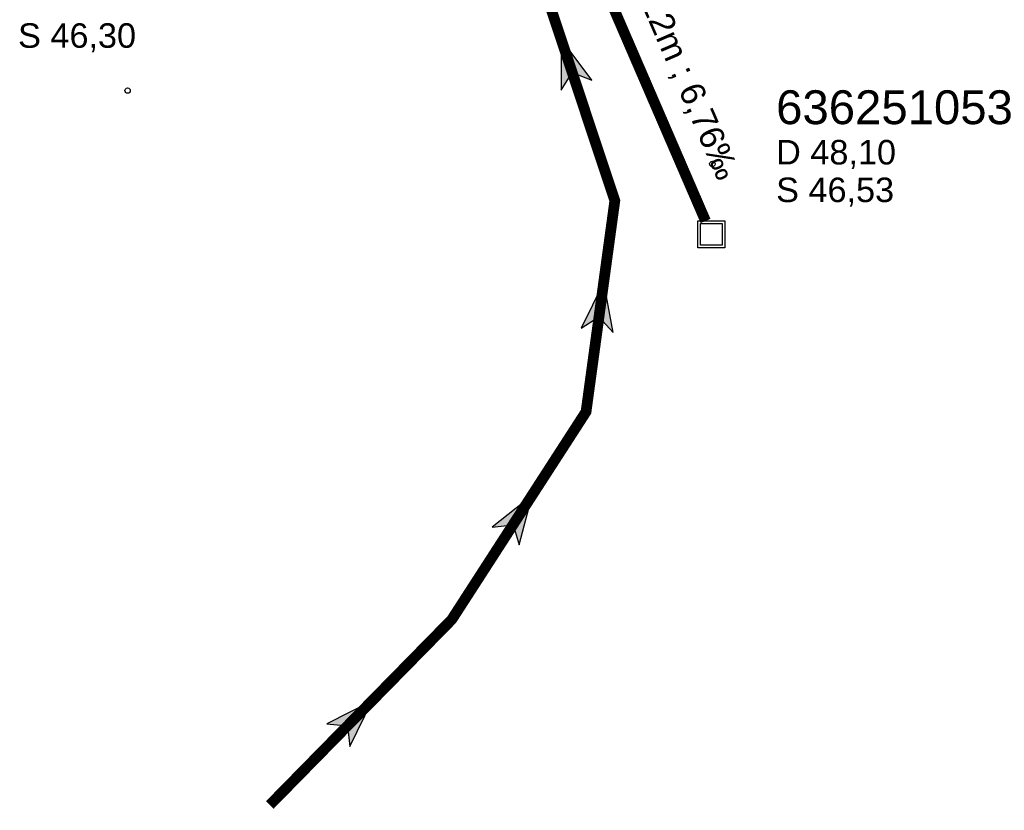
# Model space of a CAD drawing. Extents: x 356718 to 357658, y 5762241 to 5762615.
# Tile 39 of 157: x 357060 to 357097, y 5762280 to 5762310. Entities that reach past the tile are written whole.
import ezdxf
from ezdxf.enums import TextEntityAlignment as Align

# ---------------------------------------------------------------- set-up
doc = ezdxf.new("R2010")
doc.units = 0
doc.header["$MEASUREMENT"] = 0
doc.linetypes.add('AUSGEZOGEN', pattern=[0])
doc.linetypes.add('STRICHPUNKT', pattern=[5, 2, -1, 1, -1])
doc.layers.get('0').update_dxf_attribs({"linetype": 'AUSGEZOGEN'})
for name, color, linetype, true_color in [('111_00228_Schachtsymbol_nach_Sy', 7, 'AUSGEZOGEN', 0x000000), ('114_10391_Deckelhoehe', 7, 'AUSGEZOGEN', 0x000000), ('114_10392_Schachtnummer', 7, 'AUSGEZOGEN', 0x000000), ('114_10393_Sohlhoehe', 7, 'AUSGEZOGEN', 0x000000), ('121_10376_Haltungen_Mischwasser', 6, 'STRICHPUNKT', 0xff00ff), ('123_00048_Fliessrichtungspfeil', 7, 'AUSGEZOGEN', 0x000000), ('124_10395_Standard1', 7, 'AUSGEZOGEN', 0x000000), ('611_00541_Pkte', 3, 'AUSGEZOGEN', 0x00ff00)]:
    doc.layers.add(name, color=color, linetype=linetype, true_color=true_color)
doc.styles.add('ARIAL', font='arial.ttf', dxfattribs={"height": 1.5})

# ---------------------------------------------------------------- blocks, each defined once
blk = doc.blocks.new('F00')
at = {"color": 0}
blk.add_circle((0, 0), 0.1, dxfattribs=at)
blk = doc.blocks.new('Q01')
at = {"color": 0, "linetype": 'AUSGEZOGEN'}
for points in [[(-0.5, 0.5), (0.5, 0.5), (0.5, -0.5), (-0.5, -0.5)], [(-0.4, 0.4), (0.4, 0.4), (0.4, -0.4), (-0.4, -0.4)]]:
    blk.add_lwpolyline(points, close=True, dxfattribs=at)
blk = doc.blocks.new('FLI')
at = {"color": 0, "linetype": 'AUSGEZOGEN'}
blk.add_lwpolyline([(-0.4, 0), (-0.9, -0.6), (0.9, 0), (-0.9, 0.6), (-0.4, 0)], close=True, dxfattribs=at)
at = {"color": 0}
for points in [[(-0.4, 0), (0.9, 0), (-0.9, 0.6)], [(-0.9, -0.6), (0.9, 0), (-0.4, 0)]]:
    blk.add_solid(points, dxfattribs=at)

msp = doc.modelspace()

# ---------------------------------------------------------------- linework, layer by layer
at = {"layer": '121_10376_Haltungen_Mischwasser', "color": 6, "linetype": 'STRICHPUNKT', "true_color": 0xff00ff, "const_width": 0.4}
for points in [[(357069.527, 5762280.399), (357076.296, 5762287.295), (357081.294, 5762295.03), (357082.365, 5762302.883), (357078.939, 5762313.191), (357072.954, 5762322.736), (357075.067, 5762326.191)], [(357085.741, 5762302.13), (357077.283, 5762321.701)]]:
    msp.add_lwpolyline(points, dxfattribs=at)

# ---------------------------------------------------------------- block references
at = {"layer": '111_00228_Schachtsymbol_nach_Sy', "color": 18, "true_color": 0x000000}
msp.add_blockref('Q01', (357085.957, 5762301.63), dxfattribs=at)
at = {"layer": '123_00048_Fliessrichtungspfeil', "color": 18, "true_color": 0x000000}
for p, rotation in [((357080.652, 5762308.037), 108.3), ((357081.829, 5762298.957), 82.2), ((357078.795, 5762291.162), 57.1), ((357072.702, 5762283.633), 45.5)]:
    msp.add_blockref('FLI', p, dxfattribs=dict(at, rotation=rotation))
at = {"layer": '611_00541_Pkte', "color": 3, "true_color": 0x00ff00}
for p in [(357064.237, 5762306.981), (357085.994, 5762304.251)]:
    msp.add_blockref('F00', p, dxfattribs=at)

# ---------------------------------------------------------------- texts
at = {"layer": '114_10391_Deckelhoehe', "color": 18, "true_color": 0x000000, "style": 'ARIAL'}
msp.add_text('D 48,10', height=0.9116, dxfattribs=at).set_placement((357088.367, 5762305.144), align=Align.TOP_LEFT)
at = {"layer": '114_10392_Schachtnummer', "color": 18, "true_color": 0x000000, "style": 'ARIAL'}
msp.add_text('636251053', height=1.2601, dxfattribs=at).set_placement((357088.367, 5762306.992), align=Align.TOP_LEFT)
at = {"layer": '114_10393_Sohlhoehe', "color": 18, "true_color": 0x000000, "style": 'ARIAL'}
for s, p in [('S 46,30', (357060.16, 5762309.486)), ('S 46,53', (357088.367, 5762303.744))]:
    msp.add_text(s, height=0.9116, dxfattribs=at).set_placement(p, align=Align.TOP_LEFT)
at = {"layer": '124_10395_Standard1', "color": 18, "true_color": 0x000000, "style": 'ARIAL'}
msp.add_text('DN 150 STZ ; 28,12m ; 6,76‰', height=0.91158, rotation=293.4, dxfattribs=at).set_placement((357080.215, 5762319.718), align=Align.TOP_LEFT)

doc.saveas('drawing.dxf')
